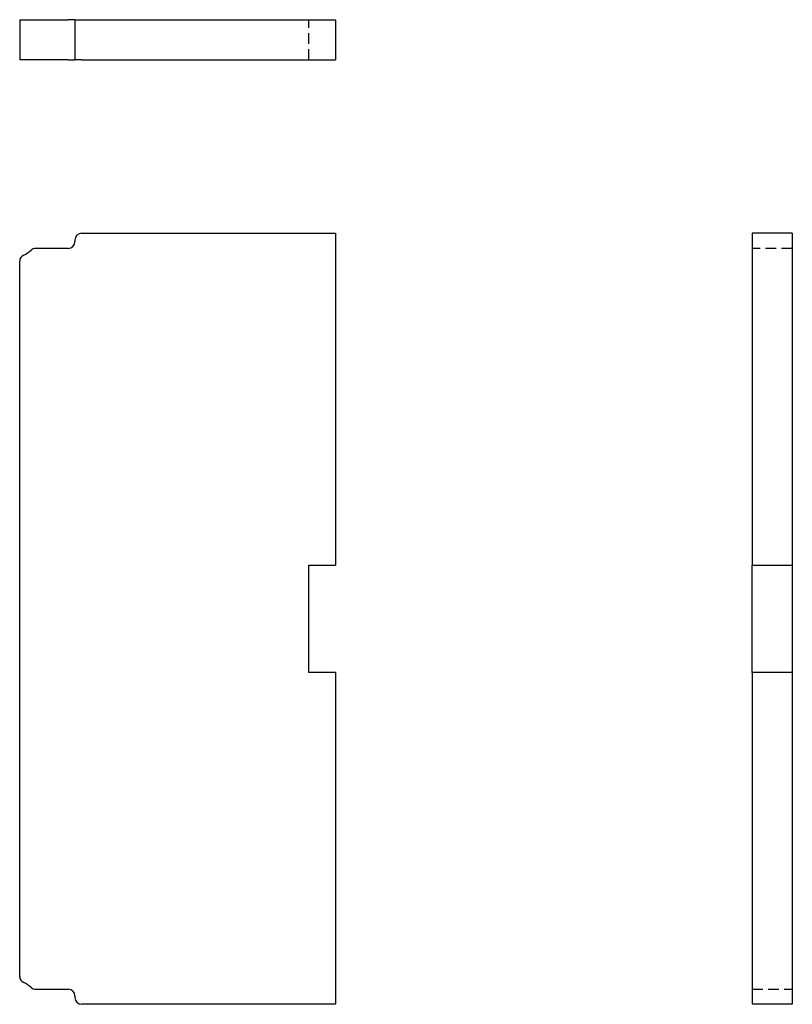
# Model space of a CAD drawing. Header units: inches. Extents: x 8 to 123, y 4 to 58.
# Tile 1 of 2: x 8 to 23, y 4 to 22. Entities that reach past the tile are written whole.
import ezdxf

# ---------------------------------------------------------------- set-up
doc = ezdxf.new("R2010")
doc.units = ezdxf.units.IN
doc.header["$MEASUREMENT"] = 0
doc.linetypes.add('DASHED_SPACE', pattern=[0.2067, 0.1654, -0.0413])
doc.layers.add('Hidden Edges(ANSI)', color=7, linetype='DASHED_SPACE', lineweight=25)
doc.layers.add('Visible Edges(ANSI)', color=7, linetype='Continuous', lineweight=25)

msp = doc.modelspace()

# ---------------------------------------------------------------- linework, layer by layer
at = {"layer": 'Hidden Edges(ANSI)', "ltscale": 1.209482}
for p, q in [((13.882, 21.273), (13.882, 22.023)), ((22.909, 17.754), (22.159, 17.754)), ((22.159, 3.922), (22.909, 3.922))]:
    msp.add_line(p, q, dxfattribs=at)
at = {"layer": 'Visible Edges(ANSI)'}
for p, q in [((8.488, 22.023), (8.563, 22.023)), ((8.488, 22.023), (8.488, 21.273)), ((8.563, 22.023), (8.702, 22.023)), ((8.702, 22.023), (8.787, 22.023)), ((8.787, 22.023), (9.394, 22.023)), ((9.519, 22.023), (9.394, 22.023)), ((9.519, 22.023), (9.644, 22.023)), ((9.519, 22.023), (9.519, 21.273)), ((9.644, 22.023), (14.382, 22.023)), ((14.382, 22.023), (14.382, 21.273)), ((8.563, 21.273), (8.488, 21.273)), ((8.702, 21.273), (8.563, 21.273)), ((8.787, 21.273), (8.702, 21.273)), ((9.394, 21.273), (8.787, 21.273)), ((9.394, 21.273), (9.519, 21.273)), ((9.644, 21.273), (9.519, 21.273)), ((9.644, 21.273), (14.382, 21.273)), ((9.644, 18.035), (14.382, 18.035)), ((14.382, 18.035), (14.382, 11.838)), ((22.159, 18.035), (22.159, 11.838)), ((22.909, 18.035), (22.159, 18.035)), ((22.909, 18.035), (22.909, 11.838)), ((9.519, 17.91), (9.519, 17.879)), ((9.394, 17.754), (8.787, 17.754)), ((8.488, 4.16), (8.488, 17.515)), ((13.882, 9.838), (13.882, 11.838)), ((13.882, 11.838), (14.382, 11.838)), ((22.159, 9.838), (22.159, 11.838)), ((22.159, 11.838), (22.909, 11.838)), ((22.909, 11.838), (22.909, 9.838)), ((14.382, 9.838), (13.882, 9.838)), ((14.382, 9.838), (14.382, 3.641)), ((22.159, 9.838), (22.159, 3.641)), ((22.909, 9.838), (22.159, 9.838)), ((22.909, 9.838), (22.909, 3.641)), ((8.787, 3.922), (9.394, 3.922)), ((9.519, 3.797), (9.519, 3.766)), ((14.382, 3.641), (9.644, 3.641)), ((22.909, 3.641), (22.159, 3.641))]:
    msp.add_line(p, q, dxfattribs=at)
for centre, radius, start, end in [((9.644, 17.91), 0.125, 90, 180), ((9.394, 17.879), 0.125, 270, 0), ((8.363, 18.088), 0.5, 293.5782, 312.7435), ((8.787, 17.629), 0.125, 90, 132.7435), ((8.613, 17.515), 0.125, 113.5782, 180), ((8.613, 4.16), 0.125, 180, 246.4218), ((8.363, 3.588), 0.5, 47.2565, 66.4218), ((8.787, 4.047), 0.125, 227.2565, 270), ((9.394, 3.797), 0.125, 0, 90), ((9.644, 3.766), 0.125, 180, 270)]:
    msp.add_arc(centre, radius, start, end, dxfattribs=at)

doc.saveas('drawing.dxf')
